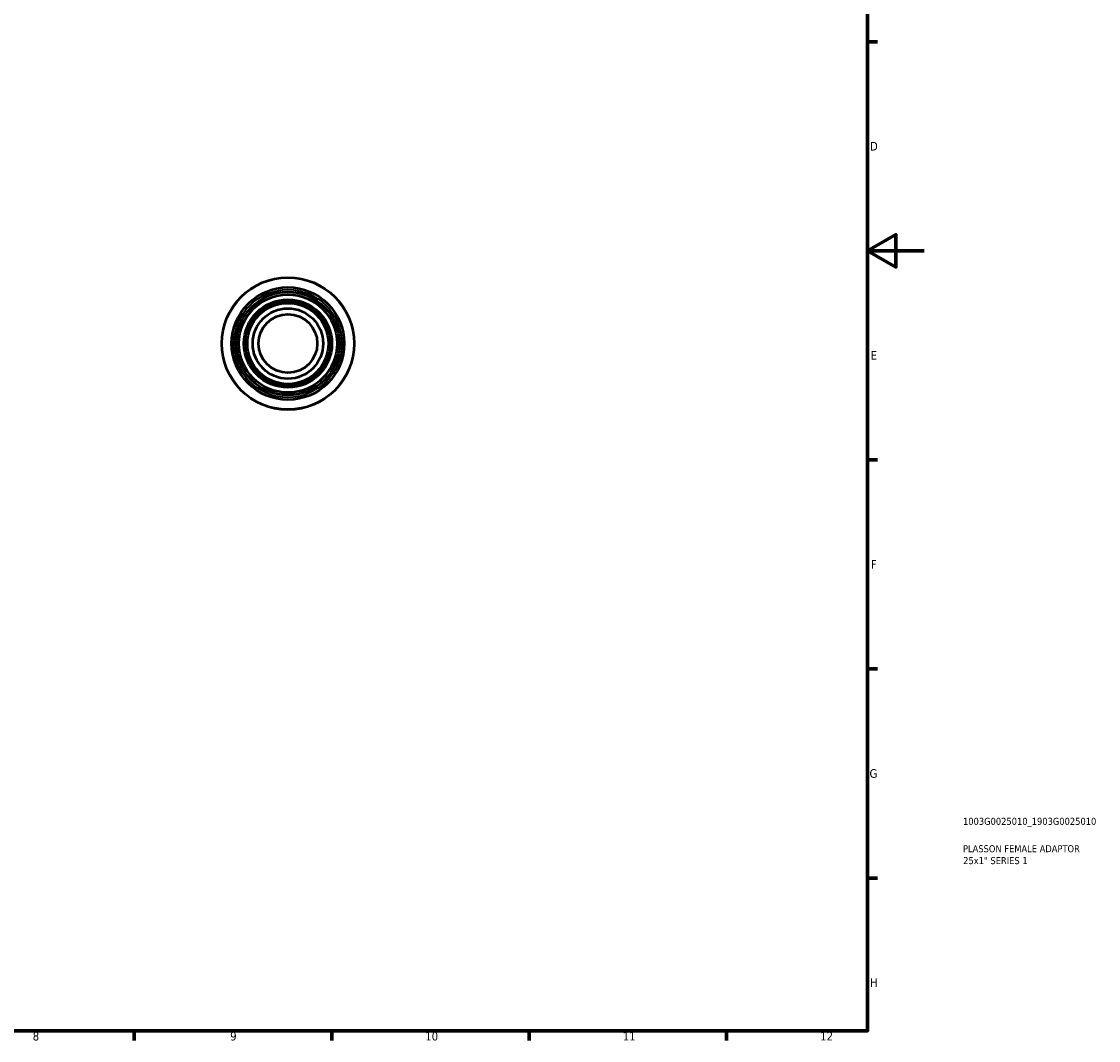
# Model space of a CAD drawing. Header units: millimetres. Extents: x 0 to 903, y 0 to 771.
# Tile 4 of 5: x 521 to 903, y 17 to 378. Entities that reach past the tile are written whole.
import ezdxf

# ---------------------------------------------------------------- set-up
doc = ezdxf.new("R2010")
doc.units = ezdxf.units.MM
for name, color, linetype, lineweight in [('Border (ANSI)', 7, 'Continuous', 70), ('Title (ISO)', 7, 'Continuous', 50), ('Visible (ANSI)', 7, 'Continuous', 50), ('Visible Narrow (ANSI)', 7, 'Continuous', 35)]:
    doc.layers.add(name, color=color, linetype=linetype, lineweight=lineweight)
doc.styles.add('Note Text (ANSI)', font='tahoma.ttf')
doc.styles.add('Note Text (ISO)', font='tahoma.ttf')

# ---------------------------------------------------------------- blocks, each defined once
blk = doc.blocks.new('Borders Default Border')
at = {"layer": 'Border (ANSI)'}
for p, q in [((821, 371.25), (824.45, 371.25)), ((821, 222.75), (824.45, 222.75)), ((821, 148.5), (824.45, 148.5)), ((821, 74.25), (824.45, 74.25)), ((560.67, 20), (560.67, 16.55)), ((630.75, 20), (630.75, 16.55)), ((700.83, 20), (700.83, 16.55)), ((770.92, 20), (770.92, 16.55))]:
    blk.add_line(p, q, dxfattribs=at)
at = {"layer": 'Border (ANSI)', "flags": 128}
for points in [[(20, 20), (20, 574), (821, 574), (821, 20), (20, 20)], [(841, 297), (821, 297), (831, 302.77), (831, 291.23), (821, 297)]]:
    blk.add_lwpolyline(points, dxfattribs=at)
at = {"layer": 'Border (ANSI)', "color": 230, "true_color": 0xff0080, "attachment_point": 7, "style": 'Note Text (ANSI)'}
for s, insert, char_height in [('D', (821.81, 332.6), 3.05), ('E', (822.05, 258.35), 3.05), ('F', (822.14, 184.1), 3.05), ('G', (821.66, 109.79), 3.05), ('H', (821.81, 35.6), 3.05), ('8', (524.63, 16.48), 3.05), ('9', (594.7, 16.49), 3.05), ('10', (663.96, 16.49), 3.048), ('11', (734.04, 16.55), 3.048), ('12', (804.13, 16.55), 3.048)]:
    blk.add_mtext(s, dxfattribs=dict(at, insert=insert, char_height=char_height))
blk = doc.blocks.new('Title Blocks ISO')
at = {"layer": 'Title (ISO)', "color": 232, "true_color": 0xca0064, "style": 'Note Text (ISO)'}
for tag, p in [('PART_NUMBER_001', (33.84, 73.13)), ('DESCRIPTION_001', (33.84, 63.4)), ('DESCRIPTION_002', (33.91, 59.18))]:
    blk.add_attdef(tag, p, '', height=2.5, dxfattribs=at)

msp = doc.modelspace()

# ---------------------------------------------------------------- linework, layer by layer
at = {"layer": 'Visible (ANSI)'}
for radius in [23.5, 19.975, 18.33, 17.421, 15.616, 15.146, 14.388, 12.5, 10.417]:
    msp.add_circle((615.211, 264.055), radius, dxfattribs=at)
at = {"layer": 'Visible Narrow (ANSI)'}
for radius in [23.358, 19.152]:
    msp.add_circle((615.211, 264.055), radius, dxfattribs=at)

# ---------------------------------------------------------------- block references
msp.add_blockref('Borders Default Border', (0, 0))
msp.add_blockref('Title Blocks ISO', (821, 20)).add_auto_attribs({'PART_NUMBER_001': '1003G0025010_1903G0025010', 'DESCRIPTION_001': 'PLASSON FEMALE ADAPTOR', 'DESCRIPTION_002': '25x1" SERIES 1'})

doc.saveas('drawing.dxf')
